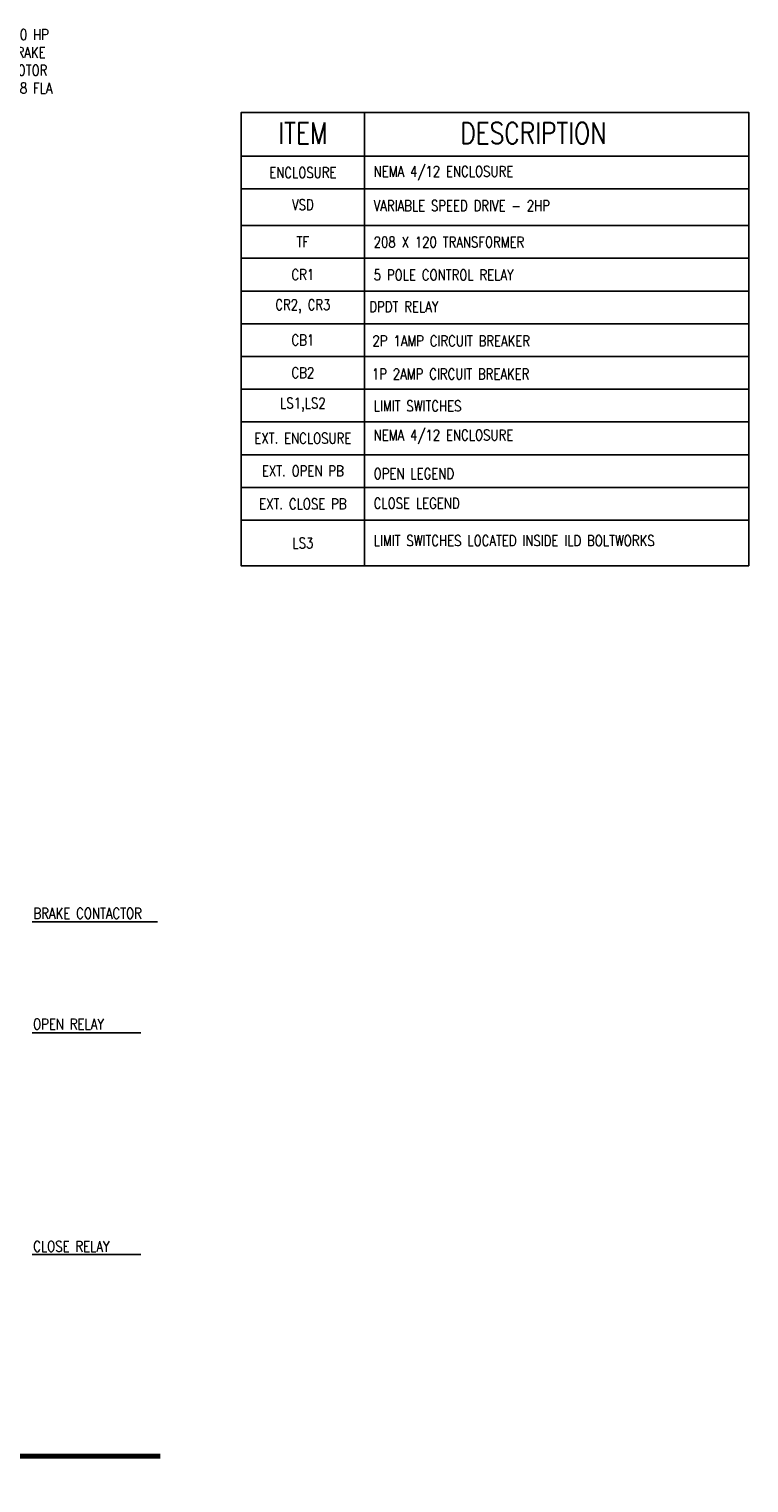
# Model space of a CAD drawing. Header units: inches. Extents: x 135.2 to 208.4, y 23.7 to 48.7.
# Tile 5 of 5: x 200 to 208.4, y 24.9 to 41.8. Entities that reach past the tile are written whole.
import ezdxf
from ezdxf.enums import TextEntityAlignment as Align

# ---------------------------------------------------------------- set-up
doc = ezdxf.new("R2010")
doc.units = ezdxf.units.IN
doc.header["$MEASUREMENT"] = 0
doc.layers.add('E-ANNO-TEXT', color=2, linetype='Continuous', lineweight=25)
doc.layers.add('S-ANNO-SYMB', color=2, linetype='Continuous', lineweight=25)
doc.styles.add('Annotative', font='romans.shx', dxfattribs={"width": 0.8})
doc.styles.add('Arial', font='romans.shx', dxfattribs={"width": 0.8})
doc.styles.add('ROMANS', font='ROMANS.shx', dxfattribs={"width": 0.8})
doc.styles.add('TITLES', font='swiss.ttf', dxfattribs={"height": 0.25})

# ---------------------------------------------------------------- blocks, each defined once
blk = doc.blocks.new('*U4')
at = {"linetype": 'Continuous', "lineweight": 70}
blk.add_line((1.125, 0.625), (15.179, 0.625), dxfattribs=at)
at = {"lineweight": 70}
blk.add_circle((0.812, 0.625), 0.312, dxfattribs=at)
at = {"style": 'Arial'}
blk.add_attdef('DRAWING_AREA_TITLE', text='', height=0.187, dxfattribs=at).set_placement((1.374, 0.634), align=Align.BOTTOM_LEFT)
blk.add_attdef('X#', text='', height=0.187, dxfattribs=at).set_placement((0.812, 0.625), align=Align.MIDDLE_CENTER)
blk.add_attdef('SCALE:', text='', height=0.0938, dxfattribs=at).set_placement((1.374, 0.561), align=Align.TOP_LEFT)

msp = doc.modelspace()

# ---------------------------------------------------------------- linework, layer by layer
at = {"layer": 'E-ANNO-TEXT', "lineweight": -3}
msp.add_line((208.398, 37.635), (202.472, 37.635), dxfattribs=at)
msp.add_lwpolyline([(208.398, 35.574), (208.398, 40.867), (202.472, 40.867), (202.472, 35.574)], close=True, dxfattribs=at)
for points in [[(203.913, 40.867), (203.913, 35.574)], [(208.398, 40.357), (202.472, 40.357)], [(208.398, 39.975), (202.472, 39.975)], [(202.472, 39.548), (208.398, 39.548)], [(202.472, 39.165), (208.398, 39.165)], [(202.472, 38.782), (208.398, 38.782)], [(202.472, 38.4), (208.398, 38.4)], [(202.472, 38.018), (208.398, 38.018)], [(202.472, 37.253), (208.398, 37.253)], [(202.472, 36.87), (208.398, 36.87)], [(202.472, 36.488), (208.398, 36.488)], [(202.472, 36.105), (208.398, 36.105)], [(200.032, 31.416), (201.494, 31.416)], [(200.032, 30.12), (201.302, 30.12)], [(200.032, 27.531), (201.302, 27.531)]]:
    msp.add_lwpolyline(points, dxfattribs=at)

# ---------------------------------------------------------------- block references
at = {"layer": 'S-ANNO-SYMB', "lineweight": -3}
ref = msp.add_blockref('*U4', (186.347, 24.55), dxfattribs=at)
ref.add_attrib('SCALE:', 'SCALE: NO SCALE', dxfattribs={"layer": '0', "height": 0.125, "style": 'ROMANS'}).set_placement((187.721, 25.11), align=Align.TOP_LEFT)
ref.add_attrib('DRAWING_AREA_TITLE', 'DOOR CONTROL DIAGRAM ', dxfattribs={"layer": '0', "height": 0.25, "style": 'TITLES', "width": 0.796875}).set_placement((187.721, 25.184), align=Align.BOTTOM_LEFT)
ref.add_attrib('X#', 'A1', dxfattribs={"layer": '0', "height": 0.25, "style": 'TITLES', "width": 0.796875}).set_placement((187.16, 25.175), align=Align.MIDDLE_CENTER)

# ---------------------------------------------------------------- texts
at = {"layer": 'E-ANNO-TEXT', "lineweight": -3, "char_height": 0.125, "attachment_point": 1, "style": 'Annotative'}
for s, insert, width in [('2.0 HP BRAKE MOTOR 7.8 FLA', (199.761, 41.84), 0.62294), ('VARIABLE SPEED DRIVE - 2HP', (204.019, 39.842), 3.5314), ('LIMIT SWITCHES LOCATED INSIDE ILD BOLTWORKS ', (204.019, 35.931), 3.84285)]:
    msp.add_mtext(s, dxfattribs=dict(at, insert=insert, width=width))
at = {"layer": 'E-ANNO-TEXT', "lineweight": -3, "style": 'Annotative'}
for s, insert, char_height, attachment_point in [('ITEM', (203.192, 40.502), 0.25, 8), ('DESCRIPTION', (205.029, 40.502), 0.25, 7), ('ENCLOSURE', (203.192, 40.104), 0.125, 8), ('NEMA 4/12 ENCLOSURE', (204.019, 40.075), 0.125, 7), ('VSD', (203.192, 39.727), 0.125, 8), ('TF', (203.192, 39.296), 0.125, 8), ('208 X 120 TRANSFORMER', (204.019, 39.291), 0.125, 7), ('CR1', (203.192, 38.912), 0.125, 8), ('5 POLE CONTROL RELAY', (204.019, 38.908), 0.125, 7), ('CR2, CR3', (203.192, 38.521), 0.125, 8), ('DPDT RELAY', (203.968, 38.536), 0.125, 7), ('CB1', (203.192, 38.148), 0.125, 8), ('2P 1AMP CIRCUIT BREAKER', (204.005, 38.137), 0.125, 7), ('CB2', (203.192, 37.766), 0.125, 8), ('1P 2AMP CIRCUIT BREAKER', (203.998, 37.751), 0.125, 7), ('LS1,LS2', (203.192, 37.373), 0.125, 8), ('LIMIT SWITCHES', (204.019, 37.378), 0.125, 7), ('\\A1;NEMA 4/12 ENCLOSURE', (204.019, 36.996), 0.125, 7), ('EXT. ENCLOSURE', (203.192, 37), 0.125, 8), ('EXT. OPEN PB', (203.192, 36.619), 0.125, 8), ('OPEN LEGEND', (204.019, 36.587), 0.125, 7), ('EXT. CLOSE PB', (203.192, 36.234), 0.125, 8), ('CLOSE LEGEND', (204.019, 36.242), 0.125, 7), ('LS3', (203.192, 35.777), 0.125, 8), ('BRAKE CONTACTOR', (200.049, 31.452), 0.125, 7), ('OPEN RELAY', (200.044, 30.158), 0.125, 7), ('CLOSE RELAY', (200.045, 27.562), 0.125, 7)]:
    msp.add_mtext(s, dxfattribs=dict(at, insert=insert, char_height=char_height, attachment_point=attachment_point))

doc.saveas('drawing.dxf')
